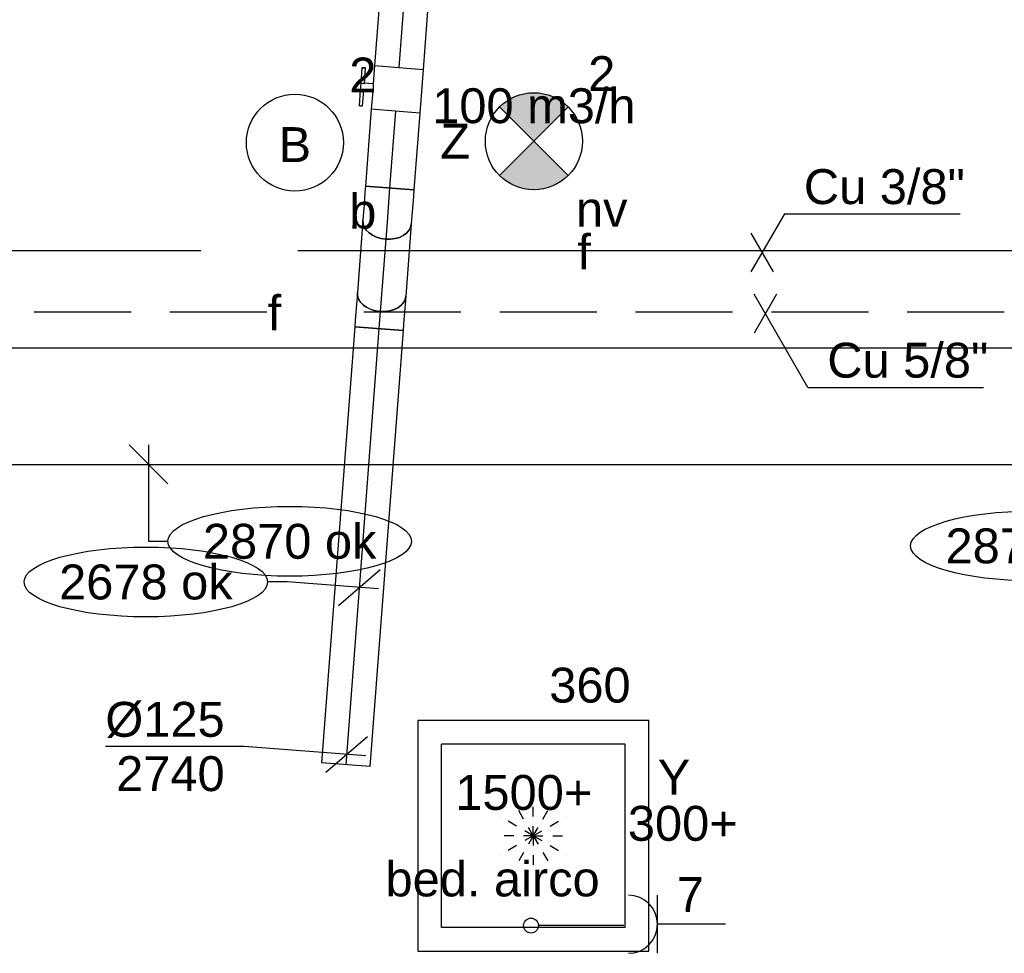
# Model space of a CAD drawing. Extents: x -257677 to 221252, y -185516 to 120782.
# Tile 94 of 171: x -46185 to -43647, y -52410 to -50003. Entities that reach past the tile are written whole.
import ezdxf
from ezdxf.enums import TextEntityAlignment as Align
from ezdxf.lldxf.tags import DXFTag

# ---------------------------------------------------------------- set-up
doc = ezdxf.new("R2010")
doc.units = 0
doc.header["$LTSCALE"] = 50
for name, pattern in [('2322140', [45, 40, -5]), ('2322203', [45, 5, -2, 5, -2, 5, -2, 5, -2, 5, -2, 5, -5]), ('AUSGEZOGEN', [0]), ('STREEPJES', [0.1, 0.05, -0.05])]:
    doc.linetypes.add(name, pattern=pattern)
doc.layers.get('0').update_dxf_attribs({"linetype": 'CONTINUOUS'})
for name, color, linetype in [('EL6222--', 3, 'CONTINUOUS'), ('EL6311--', 3, 'CONTINUOUS'), ('EL6350--', 3, 'CONTINUOUS'), ('WL5448--', 4, 'CONTINUOUS'), ('WL570---_RETOUR', 112, 'CONTINUOUS'), ('WL570---_RETOUR_HL', 8, 'CONTINUOUS'), ('WL570---_RETOUR_RST', 2, 'CONTINUOUS'), ('WL570---_RETOUR_RST_HL', 1, 'CONTINUOUS'), ('WL570---_TOEVOER', 3, 'CONTINUOUS'), ('WM5448--', 1, 'CONTINUOUS'), ('WM570---_RETOUR', 1, 'CONTINUOUS'), ('WM570---_RETOUR_PR', 1, 'CONTINUOUS'), ('WM570---_RETOUR_RST_PR', 1, 'CONTINUOUS'), ('WM570---_TOEVOER', 1, 'CONTINUOUS'), ('WM570---_TOEVOER_PR', 1, 'CONTINUOUS')]:
    doc.layers.add(name, color=color, linetype=linetype)
doc.styles.add('BURO-018', font='ARIAL.TTF', dxfattribs={"height": 63})
tags = doc.linetypes.add('CENTER2', pattern=[28.575000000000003, 19.05, -3.175, 3.175, -3.175]).pattern_tags.tags
tags[10:11] = [DXFTag(74, 4), DXFTag(75, 0), DXFTag(340, '0'), DXFTag(46, 1.0), DXFTag(50, 0.0), DXFTag(44, 0.0), DXFTag(45, 0.0)]
tags[8:9] = [DXFTag(74, 4), DXFTag(75, 0), DXFTag(340, '0'), DXFTag(46, 1.0), DXFTag(50, 0.0), DXFTag(44, 0.0), DXFTag(45, 0.0)]
tags[6:7] = [DXFTag(74, 4), DXFTag(75, 0), DXFTag(340, '0'), DXFTag(46, 1.0), DXFTag(50, 0.0), DXFTag(44, 0.0), DXFTag(45, 0.0)]
tags[4:5] = [DXFTag(74, 4), DXFTag(75, 0), DXFTag(340, '0'), DXFTag(46, 1.0), DXFTag(50, 0.0), DXFTag(44, 0.0), DXFTag(45, 0.0)]

# ---------------------------------------------------------------- blocks, each defined once
blk = doc.blocks.new('1115B3')
at = {"color": 0, "linetype": 'Continuous'}
blk.add_circle((0, 3.5), 2.5, dxfattribs=at)
at = {"color": 0, "linetype": 'Continuous', "style": 'BURO-018'}
for tag, p in [('E_GKAST', (0, 11.5)), ('E_GROEP', (0, 8.5)), ('E_SGROEP', (4.5, 8.5)), ('E_ARMCODE', (0, 3.5)), ('E_SLET', (4.5, 2.5))]:
    blk.add_attdef(tag, text='', height=1.8, dxfattribs=at).set_placement(p, align=Align.MIDDLE)
blk = doc.blocks.new('E00018')
at = {"color": 0, "linetype": 'Continuous'}
for p, q in [((-1.767766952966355, -1.767766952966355), (1.767766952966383, 1.767766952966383)), ((1.767766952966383, -1.767766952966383), (-1.767766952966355, 1.767766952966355))]:
    blk.add_line(p, q, dxfattribs=at)
at = {"color": 0, "linetype": 'Continuous', "const_width": 2.5}
for points in [[(-0.8838834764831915, 0.8838834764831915, -0.1989123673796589), (0, 1.25, -0.1989123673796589), (0.8838834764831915, 0.8838834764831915, -1)], [(-0.8838834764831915, -0.8838834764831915, 0.1989123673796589), (0, -1.25, 0.1989123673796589), (0.8838834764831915, -0.8838834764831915, 1)]]:
    blk.add_lwpolyline(points, format="xyb", dxfattribs=at)
blk = doc.blocks.new('1115B3A-NO1')
at = {"color": 0, "linetype": 'Continuous'}
blk.add_circle((0, 0), 2.5, dxfattribs=at)
at = {"color": 0, "zscale": 50}
blk.add_blockref('E00018', (0, 0), dxfattribs=at)
at = {"color": 0, "linetype": 'Continuous', "style": 'BURO-018'}
for tag, p in [('E_GKAST', (0, 8)), ('E_GROEP', (0, 5)), ('E_SGROEP', (4.5, 5)), ('E_ARMCODE', (0, 0)), ('E_SLET', (4.5, -1))]:
    blk.add_attdef(tag, text='', height=1.8, dxfattribs=at).set_placement(p, align=Align.MIDDLE)
blk = doc.blocks.new('111304')
at = {"color": 0, "linetype": 'Continuous'}
for p, q in [((-1.5, 4.5), (1.5, 4.5)), ((0, 1), (0, 4.5))]:
    blk.add_line(p, q, dxfattribs=at)
blk.add_arc((0, 6), 1.5, 180, 0, dxfattribs=at)
at = {"color": 0, "linetype": 'Continuous', "style": 'BURO-018'}
for tag, p in [('E_GKAST', (0, 11.5)), ('E_GROEP', (0, 8.5)), ('E_SGROEP', (4.5, 8.5))]:
    blk.add_attdef(tag, text='', height=1.8, dxfattribs=at).set_placement(p, align=Align.MIDDLE)
at = {"color": 0, "linetype": 'Continuous', "style": 'BURO-018', "flags": 1}
for tag, height, p in [('E_VERMCODE', 1.8, (13, 8.5)), ('E_MATCODE', 1.799999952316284, (0, 0))]:
    blk.add_attdef(tag, text='', height=height, dxfattribs=at).set_placement(p, align=Align.MIDDLE)
blk = doc.blocks.new('*U809')
at = {"color": 0, "ltscale": 10}
for p, q in [((297.5, 297.5, -2757.5), (-297.5, 297.5, -2757.5)), ((-297.5, 297.5, -2757.5), (-297.5, -297.5, -2757.5)), ((297.5, -297.5, -2757.5), (297.5, 297.5, -2757.5)), ((236.5, 236.5, -2757.5), (-236.5, 236.5, -2757.5)), ((-236.5, -236.5, -2757.5), (-236.5, 236.5, -2757.5)), ((236.5, -236.5, -2757.5), (236.5, 236.5, -2757.5)), ((236.5, -236.5, -2757.5), (-236.5, -236.5, -2757.5)), ((-297.5, -297.5, -2757.5), (297.5, -297.5, -2757.5))]:
    blk.add_line(p, q, dxfattribs=at)
at = {"color": 8, "linetype": 'STREEPJES', "ltscale": 10}
for q in [(-50, 86.60254037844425, -2757.5), (0, 100, -2757.5), (50, 86.60254037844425, -2757.5), (-86.60254037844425, 50, -2757.5), (86.60254037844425, 50, -2757.5), (-100, 0, -2757.5), (-86.60254037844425, -50, -2757.5), (-50, -86.60254037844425, -2757.5), (0, -100, -2757.5), (50, -86.60254037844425, -2757.5), (86.60254037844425, -50, -2757.5), (100, 0, -2757.5)]:
    blk.add_line((0, 0, -2757.5), q, dxfattribs=at)
at = {"layer": 'WL570---_RETOUR_RST_HL', "linetype": 'CENTER2'}
blk.add_circle((0, 0, -2757.5), 0.075, dxfattribs=at)
at = {"layer": 'WL570---_RETOUR_RST', "color": 1, "style": 'BURO-018'}
for tag in ['MC', 'Q']:
    blk.add_attdef(tag, text='', height=90, dxfattribs=at).set_placement((0, 0), align=Align.MIDDLE)
at = {"layer": 'WM570---_RETOUR_RST_PR', "color": 1, "style": 'BURO-018'}
blk.add_attdef('POSNR', text='', height=90, dxfattribs=at).set_placement((0, 0), align=Align.MIDDLE)
blk = doc.blocks.new('*U964')
at = {"layer": 'WM570---_TOEVOER', "color": 0, "ltscale": 10}
for p, q in [((50.03263564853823, -50), (-50.03263564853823, 50)), ((0, 50), (0, -198.4266725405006)), ((0, -198.4266725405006), (50, -198.4266725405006))]:
    blk.add_line(p, q, dxfattribs=at)
blk.add_ellipse((363.7107776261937, -198.4266725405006), major_axis=(313.7107776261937, 0), ratio=0.2868884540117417, dxfattribs=at)
at = {"layer": 'WM570---_TOEVOER', "color": 0, "style": 'BURO-018'}
blk.add_text('2870 ok', height=90, dxfattribs=at).set_placement((140, -243.4266725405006))
blk = doc.blocks.new('*U1000', base_point=(19378.00836918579, 16349.49876399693, 2900))
at = {"color": 0, "linetype": 'Continuous'}
for p, q in [((19406.87588264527, 16399.49876399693, 2900), (19349.14085572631, 16299.49876399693, 2900)), ((19487.70492033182, 16159.49876399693, 2900), (19349.14085572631, 16399.49876399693, 2900)), ((19487.70492033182, 16159.49876399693, 2900), (19940.61760791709, 16159.49876399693, 2900))]:
    blk.add_line(p, q, dxfattribs=at)
at = {"color": 0, "linetype": 'Continuous', "style": 'BURO-018'}
blk.add_text('Cu 5/8"', height=90, dxfattribs=at).set_placement((19537.70492033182, 16184.49876399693, 2900))
blk = doc.blocks.new('*U1001', base_point=(19369.65538143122, 16507.03600574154, 2900))
at = {"color": 0, "linetype": 'Continuous'}
for p, q in [((19427.39040835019, 16607.03600574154, 2900), (19340.78786797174, 16457.03600574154, 2900)), ((19427.39040835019, 16607.03600574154, 2900), (19880.30309593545, 16607.03600574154, 2900)), ((19340.78786797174, 16557.03600574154, 2900), (19398.52289489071, 16457.03600574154, 2900))]:
    blk.add_line(p, q, dxfattribs=at)
at = {"color": 0, "linetype": 'Continuous', "style": 'BURO-018'}
blk.add_text('Cu 3/8"', height=90, dxfattribs=at).set_placement((19477.39040835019, 16632.03600574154, 2900))
blk = doc.blocks.new('*U1092')
at = {"color": 0, "ltscale": 10}
for p, q in [((7.275957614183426e-12, 62.49999999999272, -2963.371868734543), (186.7437374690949, 62.49999999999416, -2963.371868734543)), ((0, -62.5, -2963.371868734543), (186.7437374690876, -62.49999999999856, -2963.371868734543))]:
    blk.add_line(p, q, dxfattribs=at)
blk.add_ellipse((7.275957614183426e-12, -7.275957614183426e-12, -2963.371868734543), major_axis=(-4.787836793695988e-13, 62.50000000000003), ratio=0.7071067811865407, start_param=3.141592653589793, end_param=6.283185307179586, dxfattribs=at)
at = {"color": 0, "ltscale": 10, "extrusion": (5.58775714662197e-17, -2.707982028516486e-18, -1)}
blk.add_ellipse((186.7437374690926, -7.275957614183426e-12, -2963.371868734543), major_axis=(-4.787836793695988e-13, 62.50000000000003), ratio=0.7071067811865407, start_param=0, end_param=3.141592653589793, dxfattribs=at)
at = {"layer": 'WL570---_RETOUR_HL', "linetype": 'CENTER2'}
blk.add_line((7.275957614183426e-12, -7.275957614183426e-12, -2963.371868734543), (186.7437374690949, -5.84280836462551e-12, -2963.371868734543), dxfattribs=at)
at = {"layer": 'WM570---_RETOUR_PR', "color": 1, "style": 'BURO-018'}
blk.add_attdef('POSNR', text='', height=90, dxfattribs=at).set_placement((0, 0), align=Align.MIDDLE)
blk = doc.blocks.new('*U1093')
at = {"color": 0, "ltscale": 10}
for p, q in [((-7.275957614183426e-12, 62.49999999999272, -2740), (1127.970016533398, 62.49999999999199, -2740)), ((-7.275957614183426e-12, -62.49999999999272, -2740), (-3.426606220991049e-12, 62.50000000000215, -2740)), ((1127.9700165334, 62.5, -2740), (1127.970016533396, -62.49999999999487, -2740)), ((-7.275957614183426e-12, -62.49999999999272, -2740), (1127.970016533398, -62.49999999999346, -2740))]:
    blk.add_line(p, q, dxfattribs=at)
at = {"layer": 'WL570---_RETOUR_HL', "linetype": 'CENTER2'}
blk.add_line((0, 0, -2740), (1127.970016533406, -7.357252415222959e-13, -2740), dxfattribs=at)
at = {"layer": 'WM570---_RETOUR_PR', "color": 1, "style": 'BURO-018'}
blk.add_attdef('POSNR', text='', height=90, dxfattribs=at).set_placement((0, 0), align=Align.MIDDLE)
blk = doc.blocks.new('*U1094')
at = {"layer": 'WM570---_RETOUR', "color": 0, "ltscale": 10}
for p, q in [((-53.64879316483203, -46.06307623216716), (53.64879316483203, 46.06307623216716)), ((-264.1350050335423, 20.09443200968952), (-621.7066284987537, 20.09443200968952)), ((49.85593469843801, -3.792858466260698), (-264.1350050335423, 20.09443200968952))]:
    blk.add_line(p, q, dxfattribs=at)
at = {"layer": 'WM570---_RETOUR', "color": 0, "style": 'BURO-018'}
for s, p in [('%%c125', (-621.7066284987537, 45.09443200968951)), ('2740', (-593.8348686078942, -94.90556799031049))]:
    blk.add_text(s, height=90, dxfattribs=at).set_placement(p)
blk = doc.blocks.new('*U1095')
at = {"layer": 'WM570---_RETOUR', "color": 0, "ltscale": 10}
for p, q in [((-53.64879316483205, -46.0630762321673), (53.64879316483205, 46.0630762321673)), ((-186.19091705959, 14.1647288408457), (-236.19091705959, 14.1647288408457)), ((49.85593469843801, -3.792858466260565), (-186.19091705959, 14.1647288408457))]:
    blk.add_line(p, q, dxfattribs=at)
blk.add_ellipse((-549.9016946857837, 14.1647288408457), major_axis=(-313.7107776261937, 0), ratio=0.2868884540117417, dxfattribs=at)
at = {"layer": 'WM570---_RETOUR', "color": 0, "style": 'BURO-018'}
blk.add_text('2678 ok', height=90, dxfattribs=at).set_placement((-773.6124723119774, -30.8352711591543))
blk = doc.blocks.new('*U1096')
at = {"color": 0, "ltscale": 10}
for p, q in [((-51.80000000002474, 62.49999999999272, -3000), (-35.33603069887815, 62.49999999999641, -3000)), ((-51.80000000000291, -62.5, -3000), (-51.80000000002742, 62.49999999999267, -3000)), ((-35.33603069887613, 62.49999999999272, -3000), (-3.530084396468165, 62.49999999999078, -3000)), ((-3.530084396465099, 62.5, -3000), (24.98634692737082, 62.5000000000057, -3000)), ((24.98634692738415, 62.49999999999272, -3000), (36.62813126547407, 62.49999999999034, -3000)), ((-51.80000000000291, -62.5, -3000), (-35.33603069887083, -62.49999999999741, -3000)), ((-35.33603069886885, -62.49999999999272, -3000), (-3.530084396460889, -62.49999999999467, -3000)), ((-3.530084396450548, -62.50000000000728, -3000), (24.98634692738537, -62.50000000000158, -3000)), ((24.98634692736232, -62.49999999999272, -3000), (36.62813126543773, -62.49999999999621, -3000))]:
    blk.add_line(p, q, dxfattribs=at)
at = {"color": 0, "ltscale": 10, "extrusion": (0, 0, -1)}
blk.add_ellipse((36.62813126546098, 0, -3000), major_axis=(1.57669016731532e-11, 62.5), ratio=0.7071067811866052, start_param=0, end_param=3.141592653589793, dxfattribs=at)
at = {"layer": 'WL570---_RETOUR_HL', "linetype": 'CENTER2'}
blk.add_line((-51.80000000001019, 0, -3000), (36.62813126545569, 3.950314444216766e-12, -3000), dxfattribs=at)
at = {"layer": 'WM570---_RETOUR_PR', "color": 1, "style": 'BURO-018'}
blk.add_attdef('POSNR', text='', height=90, dxfattribs=at).set_placement((0, 0), align=Align.MIDDLE)
blk = doc.blocks.new('*U1097')
at = {"color": 0, "ltscale": 10}
for p, q in [((-36.62813126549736, 62.5, -2740.000000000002), (-24.98634692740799, 62.50000000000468, -2740.000000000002)), ((-24.9863469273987, 62.5, -2740.000000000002), (3.530084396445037, 62.49999999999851, -2740.000000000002)), ((3.530084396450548, 62.49999999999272, -2740.000000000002), (35.33603069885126, 62.49999999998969, -2740.000000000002)), ((35.33603069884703, 62.49999999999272, -2740.000000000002), (51.79999999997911, 62.49999999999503, -2740.000000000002)), ((51.79999999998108, 62.5, -2740.000000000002), (51.80000000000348, -62.4999999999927, -2740.000000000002)), ((-36.6281312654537, -62.50000000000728, -2740.000000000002), (-24.98634692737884, -62.50000000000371, -2740.000000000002)), ((-24.98634692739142, -62.5, -2740.000000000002), (3.530084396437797, -62.50000000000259, -2740.000000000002)), ((3.530084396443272, -62.49999999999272, -2740.000000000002), (35.3360306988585, -62.49999999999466, -2740.000000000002)), ((35.3360306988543, -62.50000000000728, -2740.000000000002), (51.80000000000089, -62.50000000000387, -2740.000000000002))]:
    blk.add_line(p, q, dxfattribs=at)
blk.add_ellipse((-36.62813126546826, 0, -2740.000000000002), major_axis=(-2.212639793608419e-11, 62.50000000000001), ratio=0.7071067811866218, start_param=3.141592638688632, end_param=6.283185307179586, dxfattribs=at)
at = {"layer": 'WL570---_RETOUR_HL', "linetype": 'CENTER2'}
blk.add_line((-36.62813126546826, 0, -2740.000000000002), (51.79999999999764, 2.458055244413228e-12, -2740.000000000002), dxfattribs=at)
at = {"layer": 'WM570---_RETOUR_PR', "color": 1, "style": 'BURO-018'}
blk.add_attdef('POSNR', text='', height=90, dxfattribs=at).set_placement((0, 0), align=Align.MIDDLE)
blk = doc.blocks.new('*U1098')
at = {"color": 0, "ltscale": 10}
for p, q in [((-1.891748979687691e-10, 62.49999999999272, -3000), (452.6189051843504, 62.50000000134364, -3000)), ((1.891748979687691e-10, -62.5, -3000), (-1.857786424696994e-10, 62.4999999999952, -3000)), ((1.891748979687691e-10, -62.5, -3000), (452.6189051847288, -62.49999999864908, -3000))]:
    blk.add_line(p, q, dxfattribs=at)
at = {"layer": 'WL570---_RETOUR_HL', "linetype": 'CENTER2'}
blk.add_line((0, -7.275957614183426e-12, -3000), (452.6189051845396, 1.343641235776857e-09, -3000), dxfattribs=at)
at = {"layer": 'WM570---_RETOUR_PR', "color": 1, "style": 'BURO-018'}
blk.add_attdef('POSNR', text='', height=90, dxfattribs=at).set_placement((0, 0), align=Align.MIDDLE)
blk = doc.blocks.new('*U1099')
at = {"color": 2, "ltscale": 10}
for p, q in [((-56.44999999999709, 62.5, -3000), (56.45000000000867, 62.49999999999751, -3000)), ((-56.45000000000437, -62.49999999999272, -3000), (-56.44999999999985, 62.50000000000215, -3000)), ((56.45000000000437, 62.49999999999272, -3000), (56.44999999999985, -62.50000000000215, -3000)), ((-56.45000000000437, -62.49999999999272, -3000), (-9.408333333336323, -62.49999999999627, -3000)), ((-9.408333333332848, -62.5, -3000), (-9.408333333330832, -85.41666666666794, -3000)), ((9.408333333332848, -62.5, -3000), (9.408333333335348, -93.74999999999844, -3000)), ((9.408333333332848, -62.49999999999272, -3000), (56.45000000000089, -62.49999999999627, -3000)), ((-49.40796737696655, -85.41666666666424, -3000), (-49.40796737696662, -93.74999999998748, -3000)), ((-48.36630071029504, -85.41666666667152, -3000), (-49.40796737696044, -85.4166666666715, -3000)), ((-49.40796737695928, -93.75, -3000), (-48.36630071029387, -93.75000000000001, -3000)), ((-7.576928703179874, -85.41666666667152, -3000), (-48.36630071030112, -85.41666666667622, -3000)), ((-48.36630071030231, -93.74999999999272, -3000), (-48.36630071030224, -85.41666666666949, -3000)), ((-7.576928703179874, -93.74999999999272, -3000), (-48.36630071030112, -93.74999999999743, -3000)), ((-7.576928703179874, -85.41666666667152, -3000), (-7.576928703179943, -93.74999999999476, -3000)), ((9.408333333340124, -93.75, -3000), (-7.57692870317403, -93.75000000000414, -3000)), ((49.40796737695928, -85.41666666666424, -3000), (9.408333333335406, -85.41666666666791, -3000)), ((49.40796737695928, -93.74999999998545, -3000), (9.408333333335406, -93.74999999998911, -3000)), ((49.40796737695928, -93.74999999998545, -3000), (49.40796737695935, -85.41666666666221, -3000))]:
    blk.add_line(p, q, dxfattribs=at)
blk.add_spline([(-9.360062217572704, -62.49275180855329, -3000), (-9.21574419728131, -62.47129905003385, -3000), (-8.976860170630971, -62.43650600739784, -3000), (-8.645861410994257, -62.38977627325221, -3000), (-8.226144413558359, -62.33299861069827, -3000), (-7.722016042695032, -62.26847352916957, -3000), (-7.138649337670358, -62.19882296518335, -3000), (-6.482030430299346, -62.12688614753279, -3000), (-5.758897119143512, -62.05560538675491, -3000), (-4.976669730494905, -61.98790612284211, -3000), (-4.143374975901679, -61.92657604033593, -3000), (-3.267563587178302, -61.87414836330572, -3000), (-2.358222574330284, -61.83279451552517, -3000), (-1.424683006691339, -61.80423112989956, -3000), (-0.4765242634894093, -61.78964589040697, -3000), (0.4765242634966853, -61.78964589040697, -3000), (1.424683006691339, -61.80423112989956, -3000), (2.358222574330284, -61.83279451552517, -3000), (3.267563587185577, -61.874148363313, -3000), (4.143374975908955, -61.92657604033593, -3000), (4.976669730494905, -61.98790612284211, -3000), (5.758897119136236, -62.05560538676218, -3000), (6.482030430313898, -62.12688614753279, -3000), (7.138649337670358, -62.19882296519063, -3000), (7.722016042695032, -62.26847352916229, -3000), (8.226144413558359, -62.33299861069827, -3000), (8.645861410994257, -62.38977627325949, -3000), (8.976860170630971, -62.43650600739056, -3000), (9.21574419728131, -62.47129905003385, -3000), (9.36006221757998, -62.49275180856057, -3000), (9.408333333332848, -62.5, -3000)], degree=3, dxfattribs=at)
at = {"layer": 'WL570---_RETOUR', "color": 1, "style": 'BURO-018'}
blk.add_attdef('I', text='', height=90, dxfattribs=at).set_placement((0, 0), align=Align.MIDDLE)
at = {"layer": 'WM570---_RETOUR_PR', "color": 1, "style": 'BURO-018'}
blk.add_attdef('POSNR', text='', height=90, dxfattribs=at).set_placement((0, 0), align=Align.MIDDLE)
blk = doc.blocks.new('*U1100')
at = {"color": 0, "ltscale": 10}
for p, q in [((-7.275957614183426e-12, 62.5, -3000), (198.5825918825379, 62.50000000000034, -3000)), ((198.5825918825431, 62.49999999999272, -3000), (198.5825918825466, -62.50000000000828, -3000)), ((0, -62.5, -3000), (198.5825918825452, -62.49999999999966, -3000))]:
    blk.add_line(p, q, dxfattribs=at)
at = {"layer": 'WL570---_RETOUR_HL', "linetype": 'CENTER2'}
blk.add_line((0, 0, -3000), (198.5825918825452, 3.444858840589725e-13, -3000), dxfattribs=at)
at = {"layer": 'WM570---_RETOUR_PR', "color": 1, "style": 'BURO-018'}
blk.add_attdef('POSNR', text='', height=90, dxfattribs=at).set_placement((0, 0), align=Align.MIDDLE)
blk = doc.blocks.new('*U1112')
at = {"layer": 'WM570---_TOEVOER', "color": 0, "ltscale": 10}
for p, q in [((49.96738563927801, -50), (-49.96738563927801, 50)), ((0, 50), (0, -210.2505584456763)), ((0, -210.2505584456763), (-50, -210.2505584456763))]:
    blk.add_line(p, q, dxfattribs=at)
blk.add_ellipse((-363.7107776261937, -210.2505584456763), major_axis=(-313.7107776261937, 0), ratio=0.2868884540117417, dxfattribs=at)
at = {"layer": 'WM570---_TOEVOER', "color": 0, "style": 'BURO-018'}
blk.add_text('2870 ok', height=90, dxfattribs=at).set_placement((-587.4215552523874, -255.2505584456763))
blk = doc.blocks.new('*U1117')
at = {"color": 0, "ltscale": 10}
for p, q in [((5, 150, -2970), (6296.384757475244, 150, -2970)), ((5, -150, -2970), (6296.384757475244, -150, -2970))]:
    blk.add_line(p, q, dxfattribs=at)
at = {"layer": 'WM570---_TOEVOER_PR', "color": 1, "style": 'BURO-018'}
blk.add_attdef('POSNR', text='', height=90, dxfattribs=at).set_placement((0, 0), align=Align.MIDDLE)
blk = doc.blocks.new('2322203-3')
at = {"layer": 'WM5448--', "color": 0, "style": 'BURO-018'}
blk.add_text('f', height=90, dxfattribs=at).set_placement((-45528.15373064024, -50756.5307342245, 2900), align=Align.MIDDLE)
blk = doc.blocks.new('2322140-3')
at = {"layer": 'WM5448--', "color": 0, "style": 'BURO-018'}
blk.add_text('f', height=90, rotation=359.9999999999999, dxfattribs=at).set_placement((-44729.89080118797, -50598.99349247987, 2900), align=Align.MIDDLE)

msp = doc.modelspace()

# ---------------------------------------------------------------- linework, layer by layer
at = {"layer": 'WL5448--', "linetype": '2322140'}
msp.add_line((-34467.94676975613, -50598.99349247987, 2900), (-48241.83483261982, -50598.99349247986, 2900), dxfattribs=at)
at = {"layer": 'WL5448--', "linetype": '2322203'}
msp.add_line((-34297.64241248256, -50756.5307342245, 2900), (-48258.66504879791, -50756.5307342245, 2900), dxfattribs=at)
at = {"layer": 'WL570---_RETOUR'}
msp.add_line((-44627.93700732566, -52338.39525107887), (-44849.22253826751, -52338.39525107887), dxfattribs=at)
msp.add_circle((-44866.89483520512, -52338.34705054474), 19.1744541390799, dxfattribs=at)

# ---------------------------------------------------------------- block references
at = {"layer": 'EL6222--'}
ref = msp.add_blockref('111304', (-44316.07902597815, -52334.84537329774), dxfattribs=dict(at, xscale=50, yscale=50, zscale=50, rotation=90))
ref.add_attrib('E_GROEP', '7', dxfattribs={"layer": '0', "color": 1, "linetype": 'Continuous', "height": 90, "style": 'BURO-018'}).set_placement((-44456.29764956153, -52258.26890653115), align=Align.MIDDLE)
at = {"layer": 'EL6311--', "linetype": 'AUSGEZOGEN'}
ref = msp.add_blockref('1115B3', (-45475.58465388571, -50494.75599872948), dxfattribs=dict(at, xscale=50, yscale=50, zscale=50))
ref.add_attrib('E_ARMCODE', 'B', dxfattribs={"layer": '0', "color": 1, "linetype": 'Continuous', "height": 90, "style": 'BURO-018'}).set_placement((-45475.58465388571, -50324.75599396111), align=Align.MIDDLE)
ref.add_attrib('E_SLET', 'b', dxfattribs={"layer": '0', "color": 1, "linetype": 'Continuous', "height": 90, "style": 'BURO-018'}).set_placement((-45300.58465388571, -50494.75599872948), align=Align.MIDDLE)
ref.add_attrib('E_GROEP', '2', dxfattribs={"layer": '0', "color": 1, "linetype": 'Continuous', "height": 90, "style": 'BURO-018'}).set_placement((-45300.58465388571, -50144.75599872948), align=Align.MIDDLE)
at = {"layer": 'EL6350--'}
ref = msp.add_blockref('1115B3A-NO1', (-44859.71626824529, -50316.08726026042), dxfattribs=dict(at, xscale=50, yscale=50, zscale=50))
ref.add_attrib('E_ARMCODE', 'Z', dxfattribs={"layer": '0', "color": 1, "linetype": 'Continuous', "height": 90, "style": 'BURO-018'}).set_placement((-45062.49460127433, -50316.08726026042), align=Align.MIDDLE)
ref.add_attrib('E_SLET', 'nv', dxfattribs={"layer": '0', "color": 1, "linetype": 'Continuous', "height": 90, "style": 'BURO-018'}).set_placement((-44684.71626824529, -50491.08726026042), align=Align.MIDDLE)
ref.add_attrib('E_GROEP', '2', dxfattribs={"layer": '0', "color": 1, "linetype": 'Continuous', "height": 90, "style": 'BURO-018'}).set_placement((-44684.71626824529, -50141.08726026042), align=Align.MIDDLE)
at = {"layer": 'WL570---_RETOUR'}
for name, p, rotation in [('*U1098', (-45173.37460965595, -49674.68429031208, 3000), 265.649525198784), ('*U1099', (-45211.99113579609, -50182.28641218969, 3000), 265.649525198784), ('*U1100', (-45216.27327300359, -50238.5737624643, 3000), 265.6495251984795), ('*U1096', (-45235.26658767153, -50488.23492547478, 3000), 265.649525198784), ('*U1092', (-45238.0450940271, -50524.7575198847, 2963.371868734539), 265.6495251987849), ('*U1097', (-45254.98945169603, -50747.48578590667, 2740), 265.6495251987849), ('*U1093', (-45258.91885306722, -50799.13653425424, 2740), 265.6495251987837)]:
    msp.add_blockref(name, p, dxfattribs=dict(at, rotation=rotation))
at = {"layer": 'WL570---_RETOUR_RST'}
ref = msp.add_blockref('*U809', (-44861.18325340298, -52106.85240196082, 2757.5), dxfattribs=at)
ref.add_attrib('Q', '360', dxfattribs={"color": 1, "height": 90, "style": 'BURO-018'}).set_placement((-44715.13903528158, -51718.34129335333), align=Align.MIDDLE)
ref.add_attrib('MC', 'Y', dxfattribs={"color": 1, "height": 90, "style": 'BURO-018'}).set_placement((-44498.60718219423, -51955.59022743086), align=Align.MIDDLE)
at = {"layer": 'WL570---_TOEVOER'}
msp.add_blockref('*U1117', (-46905.30663164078, -50999.12864497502, 2970), dxfattribs=at)
at = {"layer": 'WM5448--'}
for name, p in [('2322203-3', (0, 0)), ('2322140-3', (0, 0)), ('*U1001', (-44271.49614219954, -50603.10712871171, 200)), ('*U1000', (-44263.14315444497, -50760.64437045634, 200))]:
    msp.add_blockref(name, p, dxfattribs=at)
at = {"layer": 'WM570---_RETOUR'}
for name, p in [('*U1095', (-45309.69908788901, -51466.62679092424, 2740)), ('*U1094', (-45342.41673109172, -51896.68994710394, 2740))]:
    msp.add_blockref(name, p, dxfattribs=at)
at = {"layer": 'WM570---_TOEVOER'}
for name, p in [('*U964', (-45852.73557333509, -51149.12864497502, 2970)), ('*U1112', (-43211.32332309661, -51149.12864497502, 2970))]:
    msp.add_blockref(name, p, dxfattribs=at)

# ---------------------------------------------------------------- texts
at = {"layer": 'EL6222--', "color": 1, "style": 'BURO-018'}
msp.add_text('300+', height=90, dxfattribs=at).set_placement((-44617.40249501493, -52119.7359102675))
at = {"layer": 'WL570---_RETOUR', "style": 'BURO-018'}
for s, p in [('1500+', (-45062.12021346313, -52040.08220262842)), ('bed. airco', (-45242.06574114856, -52263.05878484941))]:
    msp.add_text(s, height=90, dxfattribs=at).set_placement(p)
at = {"layer": 'WM570---_TOEVOER', "style": 'BURO-018'}
msp.add_text('100 m3/h', height=90, dxfattribs=at).set_placement((-45121.7080654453, -50269.60269521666, -2700))

doc.saveas('drawing.dxf')
